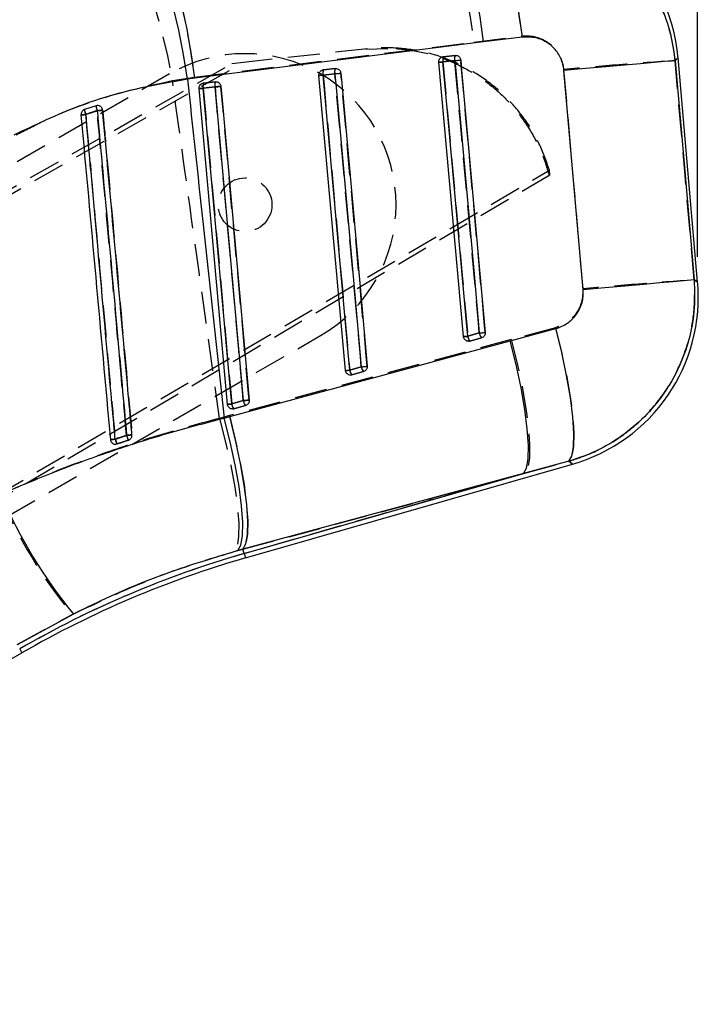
# Model space of a CAD drawing. Extents: x 29 to 520, y 22 to 419.
# Tile 8 of 14: x 351 to 392, y 318 to 377. Entities that reach past the tile are written whole.
import ezdxf

# ---------------------------------------------------------------- set-up
doc = ezdxf.new("R2010")
doc.units = 0
doc.header["$LTSCALE"] = 1.5
doc.linetypes.add('HIDDEN', pattern=[1.905, 1.27, -0.635])
doc.layers.get('0').update_dxf_attribs({"linetype": 'CONTINUOUS'})
doc.styles.add('SLDTEXTSTYLE0', font='TXT', dxfattribs={"width": 0.75})
doc.dimstyles.new('SLDDIMSTYLE1', dxfattribs={"dimtxt": 5.25, "dimasz": 4.953, "dimexe": 0, "dimexo": 0.0625, "dimgap": 1.3125, "dimtad": 1, "dimdec": 0, "dimrnd": 1e-09, "dimzin": 12, "dimtxsty": 'SLDTEXTSTYLE0', "dimsah": 1, "dimcen": 0.09, "dimazin": 3, "dimtfac": 1, "dimtdec": 0, "dimtofl": 0, "dimtmove": 0, "dimatfit": 3, "dimtolj": 1, "dimtzin": 12})

# ---------------------------------------------------------------- blocks, each defined once
blk = doc.blocks.new('_D_1')
at = {"color": 179, "linetype": 'CONTINUOUS'}
for p, q in [((87.767, 333.756), (87.766, 413.814)), ((391.568, 362.866), (391.567, 413.819)), ((87.766, 412.314), (391.567, 412.319))]:
    blk.add_line(p, q, dxfattribs=at)
for points in [[(87.766, 412.314), (92.719, 411.552), (92.719, 413.076)], [(391.567, 412.319), (386.614, 413.081), (386.614, 411.557)]]:
    blk.add_solid(points, dxfattribs=at)
at = {"color": 179, "linetype": 'CONTINUOUS', "insert": (234.139, 419.084, 0.1), "char_height": 5.25, "attachment_point": 1, "rotation": 0.0009, "style": 'SLDTEXTSTYLE0'}
blk.add_mtext('304', dxfattribs=at)

msp = doc.modelspace()

# ---------------------------------------------------------------- linework, layer by layer
at = {"color": 7, "linetype": 'HIDDEN'}
for p, q in [((361.570662, 373.567667), (378.220102, 375.656966)), ((378.220102, 375.656966), (381.085744, 376.01376)), ((371.882772, 375.259247), (364.497563, 374.447462)), ((371.781548, 375.248116), (373.11021, 375.283134)), ((377.112156, 374.86839), (376.408955, 374.79109)), ((297.093099, 336.633288), (363.805687, 374.371413)), ((297.352081, 336.437416), (364.497563, 374.447462)), ((364.497563, 374.447462), (363.805687, 374.371413)), ((376.408955, 374.79109), (376.378318, 374.786083)), ((377.093231, 374.559153), (376.390045, 374.481846)), ((360.093077, 373.764325), (296.871258, 337.268979)), ((369.264384, 374.005761), (369.233256, 374.000643)), ((369.948661, 373.773728), (369.24546, 373.696421)), ((369.967585, 374.083054), (369.264384, 374.005761)), ((360.26529, 373.363417), (361.570662, 373.567667)), ((362.119829, 373.220433), (362.088343, 373.215232)), ((362.82303, 373.297725), (362.119829, 373.220433)), ((362.804105, 372.988332), (362.100905, 372.911033)), ((305.390609, 322.512072), (382.731264, 368.030276)), ((382.757341, 367.731568), (382.731264, 368.030276)), ((382.757341, 367.731568), (305.430701, 322.189849)), ((383.087774, 358.643998), (380.46061, 357.934635)), ((305.870188, 321.679902), (369.092008, 358.175252)), ((380.46061, 357.934635), (363.658866, 353.405562)), ((377.863204, 358.131077), (378.555467, 358.329546)), ((377.9278, 357.833553), (377.998253, 357.844774)), ((377.998253, 357.844774), (378.690531, 358.043228)), ((370.829617, 356.11466), (371.521895, 356.313121)), ((370.894721, 355.817233), (370.964652, 355.828438)), ((370.964652, 355.828438), (371.65693, 356.026899)), ((363.796031, 354.098264), (364.488309, 354.296726)), ((363.861462, 353.800912), (363.93105, 353.812103)), ((363.93105, 353.812103), (364.623328, 354.010564)), ((363.658866, 353.405562), (363.069569, 353.243772)), ((356.963327, 351.715859), (356.892219, 351.70142)), ((381.264483, 349.979345), (383.892109, 350.685064)), ((364.465719, 345.445346), (381.264483, 349.979345)), ((381.264483, 349.979345), (364.540359, 345.185023)), ((363.946249, 345.303793), (364.465719, 345.445346)), ((364.540359, 345.185023), (364.465719, 345.445346)), ((351.016959, 339.759574), (354.294857, 341.554184))]:
    msp.add_line(p, q, dxfattribs=at)
at = {"color": 7, "linetype": 'CONTINUOUS'}
for p, q in [((378.812348, 375.669156), (361.598721, 373.501424)), ((381.107187, 375.956569), (378.812348, 375.669156)), ((376.409268, 374.791157), (377.112454, 374.868449)), ((376.389017, 374.483738), (376.139929, 374.461245)), ((377.613341, 358.110514), (376.139929, 374.461245)), ((376.388913, 374.788199), (376.409268, 374.791157)), ((376.389017, 374.483738), (377.092218, 374.561031)), ((391.567578, 361.365881), (390.398776, 374.735978)), ((369.244208, 374.002841), (369.264712, 374.005828)), ((369.244462, 373.69838), (369.947662, 373.77568)), ((369.264712, 374.005828), (369.967898, 374.083121)), ((384.741774, 360.908751), (383.597394, 373.972226)), ((361.598721, 373.501424), (361.164024, 373.442222)), ((362.099549, 373.21749), (362.120157, 373.2205)), ((362.120157, 373.2205), (362.823358, 373.297792)), ((370.57971, 356.094178), (368.995389, 373.675917)), ((363.546094, 354.077842), (361.850833, 372.890588)), ((362.099906, 372.913029), (362.803107, 372.990329)), ((355.709916, 371.865508), (355.018249, 371.634413)), ((355.77259, 371.878479), (355.709916, 371.865508)), ((380.40187, 357.861098), (383.110558, 358.593475)), ((363.682812, 353.352119), (380.40187, 357.861098)), ((377.862354, 358.132992), (377.613341, 358.110514)), ((378.554618, 358.331453), (377.862354, 358.132992)), ((377.997851, 357.844759), (377.916252, 357.833345)), ((378.690129, 358.04322), (377.997851, 357.844759)), ((371.521016, 356.315095), (370.828738, 356.116634)), ((370.964234, 355.828423), (370.88277, 355.817009)), ((371.656513, 356.026885), (370.964234, 355.828423)), ((364.4874, 354.298737), (363.795122, 354.100284)), ((363.930618, 353.812088), (363.849258, 353.800673)), ((364.622896, 354.010549), (363.930618, 353.812088)), ((363.349085, 353.261192), (363.682812, 353.352119)), ((356.871729, 351.700459), (356.963297, 351.715859)), ((364.615073, 344.924379), (384.10691, 350.512129)), ((383.893659, 350.683812), (381.183779, 349.956211)), ((381.183779, 349.956211), (364.4656, 345.445793)), ((364.540359, 345.185023), (381.183779, 349.956211)), ((364.4656, 345.445793), (364.171391, 345.366281)), ((364.540359, 345.185023), (364.4656, 345.445793)), ((354.363909, 341.585413), (351.018598, 339.756687)), ((314.27945, 318.33233), (351.2957, 339.271766)), ((351.161172, 339.507182), (351.2957, 339.271766))]:
    msp.add_line(p, q, dxfattribs=at)
at = {"color": 7, "linetype": 'CONTINUOUS', "flags": 128}
for points in [[(378.778269, 383.873385), (379.075309, 383.643996), (379.392808, 383.142386), (379.719695, 382.386003), (380.0446, 381.401215), (380.356198, 380.22231), (380.643641, 378.890347), (380.896916, 377.451737), (381.107187, 375.956569)], [(378.812348, 375.669156), (378.601318, 377.15758), (378.3477, 378.590163), (378.060242, 379.917454), (377.748882, 381.093633), (377.42435, 382.078085), (377.09785, 382.83683), (376.780664, 383.343663), (376.483744, 383.581084)], [(361.164024, 373.442222), (360.923385, 374.930013), (360.640963, 376.361672), (360.326564, 377.68757), (359.991079, 378.8617), (359.646162, 379.843351), (359.303748, 380.598475), (358.975729, 381.100882), (358.673488, 381.333154)], [(361.598721, 373.501424), (361.38766, 374.989625), (361.133998, 376.421962), (360.846495, 377.748993), (360.535061, 378.924918), (360.210469, 379.909139), (359.883895, 380.667698), (359.566634, 381.174405), (359.269624, 381.411765)], [(377.862354, 358.132992), (377.807697, 358.739537), (377.589082, 361.165706), (376.714607, 370.870393), (376.389017, 374.483738)], [(377.092218, 374.561031), (377.150854, 374.566321), (377.209341, 374.571588), (377.265444, 374.57664), (377.317061, 374.581289), (377.362272, 374.585357), (377.399346, 374.588687), (377.426898, 374.591161), (377.443885, 374.592688)], [(377.092218, 374.561031), (377.146875, 373.954494), (377.36549, 371.528324), (378.23995, 361.823637), (378.554618, 358.331453)], [(377.443885, 374.592688), (377.498543, 373.986144), (377.717158, 371.559974), (378.591662, 361.855295), (378.906345, 358.363111)], [(390.219604, 374.549482), (390.012508, 374.531653), (389.592802, 374.495242), (388.971826, 374.441211), (388.166388, 374.371041), (387.198275, 374.286611), (386.093667, 374.190223), (384.882455, 374.084477), (383.597394, 373.972234)], [(390.219604, 374.549482), (390.795117, 367.964913), (391.361406, 361.485746)], [(368.995389, 373.675917), (368.999963, 373.676334), (369.013538, 373.677563), (369.035726, 373.67956), (369.065841, 373.682279), (369.102975, 373.685625), (369.14601, 373.689507), (369.193649, 373.693798), (369.244462, 373.69838)], [(370.828738, 356.116634), (370.774081, 356.723179), (370.555466, 359.149348), (369.680976, 368.854028), (369.244462, 373.69838)], [(369.947662, 373.77568), (370.006298, 373.780962), (370.064771, 373.78623), (370.120888, 373.791289), (370.172506, 373.795938), (370.217716, 373.800006), (370.25479, 373.803344), (370.282342, 373.805825), (370.29933, 373.807352)], [(369.947662, 373.77568), (370.002305, 373.169136), (370.220935, 370.742966), (371.095409, 361.038287), (371.521016, 356.315095)], [(370.29933, 373.807352), (370.353987, 373.200808), (370.572617, 370.774638), (371.447121, 361.069959), (371.872728, 356.346775)], [(362.099906, 372.913029), (362.049093, 372.908455), (362.001454, 372.904163), (361.95842, 372.900281), (361.921286, 372.896936), (361.891171, 372.894224), (361.868983, 372.892227), (361.855408, 372.891005), (361.850833, 372.890588)], [(363.795122, 354.100284), (363.740464, 354.70682), (363.521849, 357.13299), (362.64736, 366.83767), (362.099906, 372.913029)], [(363.154774, 373.022024), (363.137787, 373.020489), (363.110235, 373.018008), (363.073161, 373.014663), (363.02795, 373.010595), (362.976333, 373.005938), (362.92023, 373.000887), (362.861743, 372.995612), (362.803107, 372.990329)], [(362.803107, 372.990329), (362.857764, 372.383785), (363.076379, 369.957615), (363.950869, 360.252936), (364.4874, 354.298737)], [(363.154774, 373.022024), (363.209432, 372.41548), (363.428062, 369.98931), (364.302566, 360.284631), (364.839112, 354.330432)], [(391.361406, 361.485746), (391.154339, 361.467932), (390.734767, 361.431528), (390.114059, 361.377526), (389.308965, 361.307387), (388.341268, 361.223001), (387.237122, 361.126658), (386.026373, 361.020949), (384.741774, 360.908751)], [(383.893659, 350.683812), (384.075349, 350.994926), (384.177049, 351.553757), (384.195378, 352.341768), (384.129738, 353.332837), (383.982291, 354.494084), (383.757939, 355.787021), (383.464103, 357.168753), (383.110558, 358.593475)], [(378.554618, 358.331453), (378.613269, 358.336743), (378.671741, 358.342011), (378.727859, 358.347062), (378.779476, 358.351712), (378.824686, 358.35578), (378.861775, 358.359117), (378.889343, 358.361591), (378.906345, 358.363111)], [(381.183779, 349.956211), (381.361773, 350.275983), (381.460791, 350.840386), (381.477585, 351.6309), (381.411602, 352.621582), (381.265005, 353.779938), (381.04262, 355.067958), (380.751719, 356.443387), (380.40187, 357.861098)], [(370.57971, 356.094178), (370.584285, 356.094595), (370.59786, 356.095817), (370.620047, 356.097821), (370.650148, 356.100533), (370.687281, 356.103886), (370.730301, 356.107761), (370.77794, 356.11206), (370.828738, 356.116634)], [(371.521016, 356.315095), (371.579652, 356.320378), (371.638139, 356.325645), (371.694242, 356.330704), (371.745875, 356.335353), (371.791085, 356.339421), (371.828159, 356.342767), (371.855726, 356.34524), (371.872728, 356.346775)], [(364.839112, 354.330432), (364.82211, 354.328905), (364.794543, 354.326416), (364.757469, 354.323078), (364.712259, 354.319003), (364.660626, 354.314346), (364.604523, 354.309295), (364.546051, 354.30402), (364.4874, 354.298737)], [(363.795122, 354.100284), (363.744324, 354.095701), (363.696685, 354.09141), (363.653665, 354.087536), (363.616531, 354.08419), (363.586416, 354.081478), (363.564243, 354.079482), (363.550668, 354.078252), (363.546094, 354.077842)], [(364.171391, 345.366281), (364.347389, 345.686663), (364.443248, 346.251037), (364.455839, 347.040918), (364.384761, 348.030407), (364.232307, 349.187065), (364.0035, 350.472998), (363.705849, 351.846036), (363.349085, 353.261192)], [(364.4656, 345.445793), (364.643519, 345.76561), (364.742448, 346.33011), (364.759153, 347.120788), (364.693051, 348.111678), (364.546334, 349.270266), (364.323815, 350.558538), (364.03278, 351.934199), (363.682812, 353.352119)]]:
    msp.add_lwpolyline(points, dxfattribs=at)
at = {"color": 7, "linetype": 'HIDDEN', "flags": 128}
for points in [[(378.78487, 383.882862), (379.076576, 383.656394), (379.3888, 383.159329), (379.710739, 382.408861), (380.031233, 381.430965), (380.339196, 380.259473), (380.623987, 378.934939), (380.875742, 377.503183), (381.085744, 376.01376)], [(375.919198, 383.519028), (376.210859, 383.282747), (376.5228, 382.779371), (376.844307, 382.026125), (377.164429, 381.04878), (377.472168, 379.880797), (377.757003, 378.562149), (378.009191, 377.137956), (378.220102, 375.656966)], [(359.268224, 381.424573), (359.560152, 381.188494), (359.872332, 380.685527), (360.194077, 379.932877), (360.514393, 378.95627), (360.822296, 377.789114), (361.107295, 376.471322), (361.359631, 375.047949), (361.570662, 373.567667)], [(357.477998, 381.151881), (357.785633, 380.931285), (358.130058, 380.441796), (358.499353, 379.700397), (358.880689, 378.732805), (359.260848, 377.572578), (359.626641, 376.259972), (359.965374, 374.840502), (360.26529, 373.363417)], [(376.390045, 374.481846), (376.444688, 373.875309), (376.663273, 371.449191), (377.537613, 361.744706), (377.863204, 358.131077)], [(378.555467, 358.329546), (378.500825, 358.936075), (378.282239, 361.362201), (377.407899, 371.066686), (377.093231, 374.559153)], [(378.906538, 358.362746), (378.851881, 358.969275), (378.633266, 361.395393), (377.758806, 371.099871), (377.444109, 374.592323)], [(390.225341, 374.55545), (390.38012, 374.716562), (390.398776, 374.735978)], [(391.360676, 361.486171), (390.797844, 367.965293), (390.225341, 374.55545)], [(369.24546, 373.696421), (369.300117, 373.089891), (369.518717, 370.663774), (370.393103, 360.95931), (370.829617, 356.11466)], [(371.521895, 356.313121), (371.467253, 356.91965), (371.248653, 359.345768), (370.374253, 369.050231), (369.948661, 373.773728)], [(371.872922, 356.346388), (371.818265, 356.952917), (371.59965, 359.379035), (370.72519, 369.083491), (370.299553, 373.806972)], [(383.574819, 374.025923), (384.15206, 367.436316), (384.719571, 360.957738)], [(362.100905, 372.911033), (362.155547, 372.304503), (362.374162, 369.878393), (363.248577, 360.173945), (363.796031, 354.098264)], [(364.488309, 354.296726), (364.433652, 354.903248), (364.215052, 357.329365), (363.340636, 367.033813), (362.804105, 372.988332)], [(364.839306, 354.330045), (364.784663, 354.936567), (364.566033, 357.362684), (363.691559, 367.067125), (363.154998, 373.021637)], [(391.567578, 361.365881), (391.544496, 361.3793), (391.360676, 361.486171)], [(383.087774, 358.643998), (383.444881, 357.212577), (383.742338, 355.823081), (383.970206, 354.521986), (384.120857, 353.352804), (384.189239, 352.354642), (384.173086, 351.56088), (384.07292, 350.998085), (383.892109, 350.685064)], [(380.46061, 357.934635), (380.81423, 356.509839), (381.108945, 355.126281), (381.33501, 353.829775), (381.484916, 352.663245), (381.553715, 351.665322), (381.539127, 350.869041), (381.441643, 350.300778), (381.264483, 349.979345)], [(363.069569, 353.243772), (363.435631, 351.823178), (363.742551, 350.443464), (363.980194, 349.150259), (364.140665, 347.986345), (364.218687, 346.990195), (364.211669, 346.194771), (364.119848, 345.626373), (363.946249, 345.303793)], [(363.658866, 353.405562), (364.012902, 351.980057), (364.308065, 350.595687), (364.534562, 349.298332), (364.6849, 348.130998), (364.754101, 347.132366), (364.73987, 346.335534), (364.64267, 345.766913), (364.465719, 345.445346)], [(383.892109, 350.685064), (384.082859, 350.531493), (384.10691, 350.512129)]]:
    msp.add_lwpolyline(points, dxfattribs=at)
at = {"color": 8, "linetype": 'CONTINUOUS', "flags": 128}
for points in [[(390.398776, 374.735978), (390.378212, 374.714572), (390.219604, 374.549482)], [(391.361406, 361.485746), (391.54475, 361.379158), (391.567578, 361.365881)], [(384.10691, 350.512129), (384.083381, 350.531075), (383.893659, 350.683812)], [(364.540359, 345.185023), (364.573037, 345.071037), (364.596387, 344.989572), (364.610394, 344.940681), (364.615073, 344.924379)]]:
    msp.add_lwpolyline(points, dxfattribs=at)
at = {"color": 7, "linetype": 'HIDDEN'}
msp.add_circle((364.592541, 365.969787), 1.6, dxfattribs=at)
at = {"color": 7, "linetype": 'CONTINUOUS'}
for centre, radius, start, end in [((380.085112, 373.834364), 10.353, 4.65227066, 96.56331579), ((377.558615, 374.684705), 0.482516, 157.61654337, 194.85134816), ((376.855214, 374.607405), 0.482321, 157.60590107, 194.85645997), ((369.710803, 373.822055), 0.482462, 157.61007837, 194.85301122), ((370.414058, 373.899368), 0.482518, 157.61549028, 194.85294728), ((362.566343, 373.036711), 0.482556, 157.61268462, 194.85095129), ((363.269386, 373.114017), 0.482405, 157.60702823, 194.85642558), ((358.077401, 337.660257), 33.816928, 95.04837294, 95.53562153), ((356.407035, 371.879617), 1.410267, 190.01293767, 202.23332706), ((356.827766, 371.985743), 1.124298, 186.13912297, 201.47652388), ((360.659927, 318.495805), 53.302024, 94.90218664, 95.25126793), ((381.253919, 360.464267), 10.353, 285.69916207, 5.36171951), ((378.404585, 358.211926), 0.547945, 188.282517, 222.07321738), ((379.096765, 358.410369), 0.547861, 188.2819198, 222.07866644), ((371.370798, 356.195516), 0.547769, 188.27974505, 222.07941085), ((372.063009, 356.393946), 0.547699, 188.27749664, 222.08165926), ((364.33735, 354.179264), 0.54795, 188.2873721, 222.07406506), ((365.029537, 354.377684), 0.547855, 188.28529636, 222.07728151), ((359.297724, 324.195331), 27.916306, 95.02441988, 95.6188025), ((358.505032, 352.47172), 1.717053, 195.79417709, 206.11715674), ((361.393482, 310.402499), 42.005978, 94.83286023, 95.27326884), ((358.841649, 352.584232), 1.355679, 195.11649723, 208.24697596), ((377.3595, 360.405107), 29.714948, 203.14781097, 219.29704681), ((380.974302, 287.858181), 59.635908, 105.99606742, 119.99464199), ((380.974302, 287.858181), 59.364769, 105.99606742, 119.99606742)]:
    msp.add_arc(centre, radius, start, end, dxfattribs=at)
at = {"color": 7, "linetype": 'HIDDEN'}
for centre, radius, start, end in [((364.592541, 365.969787), 9, 299.99606742, 119.99606742), ((377.574973, 374.684869), 0.497876, 158.37026072, 194.6257634), ((375.520631, 383.508817), 9.068743, 273.91574044, 275.50136015), ((376.871836, 374.607586), 0.497928, 158.37467619, 194.62701736), ((375.330631, 395.076633), 20.59305, 274.91006595, 275.89067279), ((409.620169, 88.941179), 286.272023, 93.88474436, 95.22005284), ((368.41072, 382.341885), 8.685669, 273.85974008, 275.51495056), ((369.72767, 373.82217), 0.498337, 158.3824891, 194.61589085), ((370.430802, 373.899472), 0.498269, 158.38066904, 194.61737447), ((368.265555, 393.407199), 19.705483, 274.8997793, 275.924619), ((362.58299, 373.036825), 0.498227, 158.37543974, 194.62428569), ((363.28614, 373.114123), 0.498178, 158.37394247, 194.62561481), ((361.292971, 381.253871), 8.381868, 273.81619239, 275.53136716), ((361.169668, 392.073945), 19.155469, 274.89470314, 275.94898687), ((351.664606, 408.561429), 37.374987, 274.83569262, 275.26987593), ((356.119559, 371.779171), 1.110783, 187.48813499, 203.04103461), ((356.636007, 371.924068), 0.927941, 183.61819754, 202.27017858), ((352.174682, 412.274818), 40.86154, 275.05811179, 275.51908153), ((410.645134, 77.132182), 285.00716, 93.87977251, 95.21910249), ((377.001593, 367.071987), 8.982329, 273.90519521, 275.50444007), ((378.396922, 358.207829), 0.539209, 188.18334076, 222.3231241), ((376.804931, 378.713407), 20.458889, 274.9084352, 275.89602059), ((379.089238, 358.406324), 0.539265, 188.18536444, 222.32367764), ((370.002999, 364.6658), 8.591001, 273.84914097, 275.52149043), ((371.363109, 356.191388), 0.538981, 188.18427438, 222.32997068), ((369.852183, 375.800297), 19.558578, 274.89729215, 275.93022696), ((372.055178, 356.38975), 0.53876, 188.17705503, 222.33719003), ((362.871194, 373.197553), 18.96988, 274.8901959, 275.95511223), ((362.993019, 362.386353), 8.326899, 273.80840363, 275.53396954), ((364.329023, 354.174812), 0.538461, 188.17280016, 222.34577466), ((365.021271, 354.373258), 0.538429, 188.17174273, 222.34683209), ((349.527649, 432.20086), 80.531377, 275.01287818, 275.21827842), ((358.373926, 352.42754), 1.579962, 195.57765698, 206.77202995), ((352.0171, 414.097225), 62.113085, 275.09392994, 275.39257693), ((358.754581, 352.554705), 1.265061, 194.89807487, 208.9365164), ((377.228587, 360.380758), 29.671466, 203.21990003, 219.38298233), ((380.974302, 287.858181), 59.635908, 105.99606742, 119.99464199)]:
    msp.add_arc(centre, radius, start, end, dxfattribs=at)
at = {"color": 7, "linetype": 'CONTINUOUS'}
for points, knots in [([(378.778269, 383.873385), (378.815891, 383.877334), (379.457938, 383.944728), (380.718953, 383.952983), (382.520659, 383.655579), (384.2353, 383.044287), (385.952649, 382.076612), (387.420409, 380.808832), (388.58823, 379.321856), (389.404051, 377.835972), (389.982385, 376.232807), (390.140531, 375.110591), (390.219604, 374.549482)], [0, 0, 0, 0, 0.006912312, 0.117964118, 0.229014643, 0.338920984, 0.448826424, 0.587594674, 0.690333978, 0.793072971, 0.896536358, 1, 1, 1, 1]), ([(383.597394, 373.972234), (383.597271, 373.973659), (383.576211, 374.21637), (383.450835, 374.696604), (383.083537, 375.245218), (382.572564, 375.674817), (381.918963, 375.973876), (381.382444, 375.962438), (381.107187, 375.956569)], [0, 0, 0, 0, 0.001201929, 0.204635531, 0.408047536, 0.546678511, 0.767426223, 1, 1, 1, 1]), ([(377.112454, 374.868449), (377.139348, 374.869239), (377.199946, 374.871017), (377.290876, 374.837947), (377.371043, 374.773928), (377.426587, 374.688451), (377.438287, 374.623678), (377.443885, 374.592688)], [0, 0, 0, 0, 0.169242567, 0.381329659, 0.593410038, 0.805472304, 1, 1, 1, 1]), ([(376.139929, 374.461245), (376.140176, 374.49523), (376.14067, 374.563187), (376.183545, 374.657702), (376.252653, 374.733187), (376.326632, 374.774003), (376.374307, 374.78487), (376.388913, 374.788199)], [0, 0, 0, 0, 0.223196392, 0.446314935, 0.671049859, 0.899226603, 1, 1, 1, 1]), ([(368.995389, 373.675917), (368.995628, 373.709902), (368.996106, 373.777864), (369.03901, 373.872364), (369.108095, 373.947864), (369.182031, 373.988649), (369.229653, 373.999519), (369.244208, 374.002841)], [0, 0, 0, 0, 0.223271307, 0.44648148, 0.671274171, 0.89953216, 1, 1, 1, 1]), ([(369.967898, 374.083121), (369.994742, 374.083911), (370.055287, 374.085695), (370.146186, 374.052696), (370.226379, 373.988712), (370.282002, 373.903221), (370.293719, 373.838395), (370.29933, 373.807352)], [0, 0, 0, 0, 0.168926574, 0.381006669, 0.593086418, 0.805144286, 1, 1, 1, 1]), ([(361.164024, 373.442222), (360.080945, 373.256529), (357.898232, 372.882304), (354.391289, 371.827082), (352.095286, 370.728084), (350.819504, 370.117423)], [0, 0, 0, 0, 0.304423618, 0.61350043, 1, 1, 1, 1]), ([(361.164024, 373.442222), (361.466512, 370.616675), (362.186765, 363.888784), (362.922399, 357.162565), (363.349085, 353.261192)], [0, 0, 0, 0, 0.4199751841, 1, 1, 1, 1]), ([(361.850833, 372.890588), (361.851072, 372.924574), (361.851551, 372.992536), (361.894456, 373.087041), (361.96355, 373.162541), (362.037456, 373.2033), (362.085034, 373.214173), (362.099549, 373.21749)], [0, 0, 0, 0, 0.223325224, 0.446589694, 0.671472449, 0.899778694, 1, 1, 1, 1]), ([(362.823358, 373.297792), (362.850161, 373.298583), (362.910665, 373.300369), (363.001535, 373.267415), (363.081749, 373.20346), (363.137439, 373.117968), (363.149159, 373.053102), (363.154774, 373.022024)], [0, 0, 0, 0, 0.168681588, 0.380777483, 0.592840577, 0.804928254, 1, 1, 1, 1]), ([(355.018249, 371.634413), (354.986986, 371.619952), (354.924458, 371.591029), (354.856165, 371.51144), (354.815329, 371.417686), (354.815286, 371.351378), (354.815265, 371.319477)], [0, 0, 0, 0, 0.254745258, 0.509523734, 0.76402985, 1, 1, 1, 1]), ([(355.101621, 371.346001), (355.242301, 371.394629), (355.468316, 371.472754), (355.695685, 371.546335), (355.781531, 371.574115)], [0, 0, 0, 0, 0.622441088, 1, 1, 1, 1]), ([(356.852805, 352.004368), (356.834502, 352.20654), (356.742985, 353.217401), (356.358491, 357.463012), (355.882713, 362.718152), (355.390544, 368.154507), (355.191236, 370.356099), (355.101621, 371.346001)], [0, 0, 0, 0, 0.031357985, 0.1567905, 0.658520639, 0.84646071, 1, 1, 1, 1]), ([(356.105005, 371.602852), (356.099111, 371.634774), (356.086979, 371.700485), (356.029372, 371.786142), (355.947598, 371.849311), (355.857142, 371.880615), (355.797794, 371.879116), (355.77259, 371.878479)], [0, 0, 0, 0, 0.2017452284, 0.41528635, 0.6288103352, 0.8423608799, 1, 1, 1, 1]), ([(355.781531, 371.574115), (355.799829, 371.371941), (355.89132, 370.361075), (356.275702, 366.115448), (356.751647, 360.858446), (357.243927, 355.421505), (357.443351, 353.219327), (357.532879, 352.230694)], [0, 0, 0, 0, 0.031355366, 0.156776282, 0.658460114, 0.846671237, 1, 1, 1, 1]), ([(357.854506, 352.259133), (357.836282, 352.460664), (357.744931, 353.470892), (357.360939, 357.715905), (356.796015, 363.962281), (356.304233, 369.399964), (356.105005, 371.602852)], [0, 0, 0, 0, 0.031255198, 0.15667523, 0.658356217, 1, 1, 1, 1]), ([(354.815265, 371.319477), (355.106789, 368.095814), (355.689836, 361.648487), (356.272914, 355.201168), (356.564453, 351.977509)], [0, 0, 0, 0, 0.499999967, 1, 1, 1, 1]), ([(391.361406, 361.485746), (391.381231, 360.855368), (391.418838, 359.659556), (391.08098, 357.922423), (390.485477, 356.251079), (389.590325, 354.693728), (388.426039, 353.308332), (387.086424, 352.172136), (385.569353, 351.257379), (384.452226, 350.875002), (383.893659, 350.683812)], [0, 0, 0, 0, 0.132849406, 0.25201222, 0.371175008, 0.506324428, 0.628858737, 0.751395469, 0.875696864, 1, 1, 1, 1]), ([(383.110558, 358.593475), (383.117063, 358.595258), (383.363048, 358.662694), (383.829231, 358.880863), (384.293985, 359.336391), (384.611853, 359.883234), (384.758406, 360.393282), (384.746165, 360.772654), (384.741774, 360.908751)], [0, 0, 0, 0, 0.0066582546, 0.2518126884, 0.4971829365, 0.6319872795, 0.8679784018, 1, 1, 1, 1]), ([(377.916252, 357.833345), (377.88166, 357.836814), (377.812471, 357.843751), (377.720444, 357.897556), (377.651638, 357.97638), (377.62061, 358.053031), (377.614834, 358.098708), (377.613341, 358.110514)], [0, 0, 0, 0, 0.232217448, 0.464463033, 0.694598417, 0.921065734, 1, 1, 1, 1]), ([(378.906345, 358.363111), (378.906577, 358.360279), (378.909597, 358.323488), (378.901874, 358.251329), (378.858032, 358.157392), (378.785956, 358.083619), (378.723703, 358.052875), (378.6908, 358.043413), (378.690129, 358.04322)], [0, 0, 0, 0, 0.0203216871, 0.2639748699, 0.5076338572, 0.751303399, 0.9949302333, 1, 1, 1, 1]), ([(370.88277, 355.817009), (370.848184, 355.820462), (370.778996, 355.827371), (370.686938, 355.881113), (370.618093, 355.959912), (370.587025, 356.036597), (370.581216, 356.082322), (370.57971, 356.094178)], [0, 0, 0, 0, 0.232092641, 0.46430243, 0.694346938, 0.92074967, 1, 1, 1, 1]), ([(371.872728, 356.346775), (371.872955, 356.34399), (371.875949, 356.307244), (371.868301, 356.23513), (371.824482, 356.14119), (371.752474, 356.067326), (371.690154, 356.036649), (371.657228, 356.027092), (371.656513, 356.026885)], [0, 0, 0, 0, 0.019982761, 0.263644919, 0.507293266, 0.750953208, 0.994588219, 1, 1, 1, 1]), ([(364.839112, 354.330432), (364.838885, 354.296039), (364.83843, 354.227254), (364.79517, 354.131826), (364.725707, 354.056135), (364.661726, 354.022166), (364.626245, 354.011551), (364.622896, 354.010549)], [0, 0, 0, 0, 0.243659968, 0.487316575, 0.7309745, 0.974610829, 1, 1, 1, 1]), ([(363.849258, 353.800673), (363.814668, 353.804113), (363.745474, 353.810994), (363.653397, 353.864711), (363.584525, 353.943483), (363.553411, 354.020191), (363.547603, 354.065951), (363.546094, 354.077842)], [0, 0, 0, 0, 0.232052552, 0.464201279, 0.694195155, 0.920536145, 1, 1, 1, 1]), ([(350.03679, 348.724027), (351.105081, 349.177929), (353.241614, 350.085713), (356.553772, 351.284928), (359.929054, 352.367154), (362.209082, 352.963181), (363.349085, 353.261192)], [0, 0, 0, 0, 0.246889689, 0.493767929, 0.746886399, 1, 1, 1, 1]), ([(356.564453, 351.977509), (356.570886, 351.943738), (356.583752, 351.876197), (356.644169, 351.790116), (356.727232, 351.72838), (356.808168, 351.702424), (356.856992, 351.700915), (356.871729, 351.700459)], [0, 0, 0, 0, 0.225500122, 0.450996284, 0.676571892, 0.902375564, 1, 1, 1, 1]), ([(357.532879, 352.230694), (357.402453, 352.18729), (357.175819, 352.111868), (356.949064, 352.036403), (356.852805, 352.004368)], [0, 0, 0, 0, 0.5754946, 1, 1, 1, 1]), ([(357.647409, 351.942625), (357.651243, 351.943948), (357.687221, 351.956365), (357.750855, 351.993862), (357.817707, 352.072988), (357.855041, 352.165888), (357.854675, 352.229665), (357.854506, 352.259133)], [0, 0, 0, 0, 0.029976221, 0.281323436, 0.53271727, 0.784087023, 1, 1, 1, 1]), ([(356.963297, 351.715859), (357.15413, 351.779108), (357.382222, 351.854705), (357.610173, 351.93028), (357.647409, 351.942625)], [0, 0, 0, 0, 0.83664565, 1, 1, 1, 1]), ([(364.171391, 345.366281), (362.530315, 344.868325), (360.040074, 344.112705), (356.774312, 342.758782), (355.167403, 341.976549), (354.363909, 341.585413)], [0, 0, 0, 0, 0.491415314, 0.745694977, 1, 1, 1, 1])]:
    msp.add_open_spline(points, degree=3, knots=knots, dxfattribs=at)
at = {"color": 7, "linetype": 'HIDDEN'}
for points, knots in [([(390.225341, 374.55545), (390.201379, 374.771497), (390.114463, 375.55515), (389.783802, 376.881882), (389.116283, 378.455938), (388.197633, 379.887033), (387.020357, 381.200611), (385.610114, 382.306099), (384.006267, 383.155698), (382.324923, 383.708619), (380.563097, 383.985634), (379.377613, 383.917119), (378.78487, 383.882862)], [0, 0, 0, 0, 0.039752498, 0.1441914, 0.248629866, 0.351138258, 0.453647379, 0.569708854, 0.676652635, 0.783596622, 0.891798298, 1, 1, 1, 1]), ([(357.477998, 381.151881), (355.970378, 380.806069), (352.91426, 380.105068), (349.340344, 378.54222), (347.346993, 377.361312), (346.726617, 376.993787)], [0, 0, 0, 0, 0.401410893, 0.813705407, 1, 1, 1, 1]), ([(381.085744, 376.01376), (381.091812, 376.014493), (381.347537, 376.0454), (381.867227, 376.019794), (382.473194, 375.771762), (382.976136, 375.385921), (383.363644, 374.882664), (383.538364, 374.364002), (383.569774, 374.07271), (383.574819, 374.025923)], [0, 0, 0, 0, 0.0052156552, 0.2197889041, 0.4346522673, 0.550719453, 0.753911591, 0.9604736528, 1, 1, 1, 1]), ([(382.731264, 368.030276), (382.543169, 368.569731), (382.16698, 369.64864), (381.272028, 371.120275), (380.15747, 372.425446), (378.838278, 373.527377), (377.351199, 374.38746), (375.742349, 374.991808), (374.054454, 375.309355), (372.754451, 375.342718), (372.034855, 375.27381), (371.882772, 375.259247)], [0, 0, 0, 0, 0.120943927, 0.241887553, 0.362830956, 0.483774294, 0.604722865, 0.725672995, 0.846629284, 0.967585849, 1, 1, 1, 1]), ([(373.603469, 375.272971), (374.133932, 375.215702), (375.224443, 375.097971), (376.822474, 374.56455), (378.340528, 373.780406), (379.716183, 372.736408), (380.887514, 371.489637), (381.83791, 370.04989), (382.415509, 368.76444), (382.645035, 367.957755), (382.716274, 367.707383)], [0, 0, 0, 0, 0.126344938, 0.259735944, 0.396995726, 0.530379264, 0.667630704, 0.800999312, 0.938235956, 1, 1, 1, 1]), ([(350.954195, 370.140229), (351.47658, 370.408474), (353.196342, 371.291573), (356.299187, 372.498512), (358.933187, 373.07292), (360.26529, 373.363417)], [0, 0, 0, 0, 0.177385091, 0.583975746, 1, 1, 1, 1]), ([(363.069569, 353.243772), (362.64301, 356.292594), (361.704767, 362.998656), (360.773286, 369.705662), (360.26529, 373.363417)], [0, 0, 0, 0, 0.454636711, 1, 1, 1, 1]), ([(355.777284, 371.572402), (355.692898, 371.545114), (355.465551, 371.471596), (355.239521, 371.393518), (355.097389, 371.344421)], [0, 0, 0, 0, 0.371178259, 1, 1, 1, 1]), ([(355.097389, 371.344421), (355.392016, 368.096537), (355.88967, 362.610546), (356.474541, 356.163487), (356.764803, 352.964316), (356.852, 352.003251)], [0, 0, 0, 0, 0.50377781, 0.850929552, 1, 1, 1, 1]), ([(357.532045, 352.229458), (357.237504, 355.476048), (356.739989, 360.959933), (356.155081, 367.40758), (355.864709, 370.608637), (355.777284, 371.572402)], [0, 0, 0, 0, 0.503530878, 0.850524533, 1, 1, 1, 1]), ([(356.104633, 371.602703), (356.122593, 371.404113), (356.213692, 370.396825), (356.597466, 366.154764), (357.162754, 359.905467), (357.654909, 354.464863), (357.854446, 352.259044)], [0, 0, 0, 0, 0.030799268, 0.156219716, 0.657900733, 1, 1, 1, 1]), ([(383.892109, 350.685064), (384.370792, 350.844694), (385.422342, 351.195362), (386.914717, 352.054406), (388.453041, 353.306005), (389.688705, 354.82094), (390.586254, 356.501167), (391.130865, 358.109308), (391.420366, 359.789145), (391.380573, 360.920494), (391.360676, 361.486171)], [0, 0, 0, 0, 0.106310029, 0.233537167, 0.360763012, 0.523360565, 0.642348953, 0.761337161, 0.880668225, 1, 1, 1, 1]), ([(384.719571, 360.957738), (384.720301, 360.713287), (384.721035, 360.467701), (384.602854, 359.997368), (384.43336, 359.612903), (384.001522, 359.098326), (383.545014, 358.789448), (383.192514, 358.677316), (383.087774, 358.643998)], [0, 0, 0, 0, 0.235153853, 0.236246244, 0.472330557, 0.635247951, 0.891619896, 1, 1, 1, 1]), ([(363.069569, 353.243772), (361.974323, 352.948869), (359.783819, 352.35906), (356.486995, 351.283386), (353.196441, 350.075531), (351.039198, 349.146818), (349.960556, 348.682452)], [0, 0, 0, 0, 0.246887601, 0.493777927, 0.746884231, 1, 1, 1, 1]), ([(356.852, 352.003251), (356.948598, 352.035383), (357.175349, 352.110809), (357.401967, 352.18619), (357.532045, 352.229458)], [0, 0, 0, 0, 0.426006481, 1, 1, 1, 1]), ([(357.647454, 351.942618), (357.459139, 351.880199), (357.231149, 351.804631), (357.003025, 351.729018), (356.963327, 351.715859)], [0, 0, 0, 0, 0.825980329, 1, 1, 1, 1]), ([(354.294857, 341.554184), (355.838366, 342.285169), (358.179479, 343.393887), (361.445404, 344.568405), (363.112643, 345.058666), (363.946249, 345.303793)], [0, 0, 0, 0, 0.491768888, 0.745888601, 1, 1, 1, 1])]:
    msp.add_open_spline(points, degree=3, knots=knots, dxfattribs=at)

# ---------------------------------------------------------------- dimensions: what is measured, and where the dimension line sits
at = {"color": 179, "linetype": 'CONTINUOUS'}
dim = msp.add_linear_dim(base=(391.566783, 412.319024), p1=(87.767469, 332.255756), p2=(391.567585, 361.365883), angle=0.0009017, dimstyle='SLDDIMSTYLE1', dxfattribs=at)
dim.commit()
dim.dimension.update_dxf_attribs({"geometry": '_D_1', "text_midpoint": (242.090583, 412.316672), "dimtype": 160})

doc.saveas('drawing.dxf')
